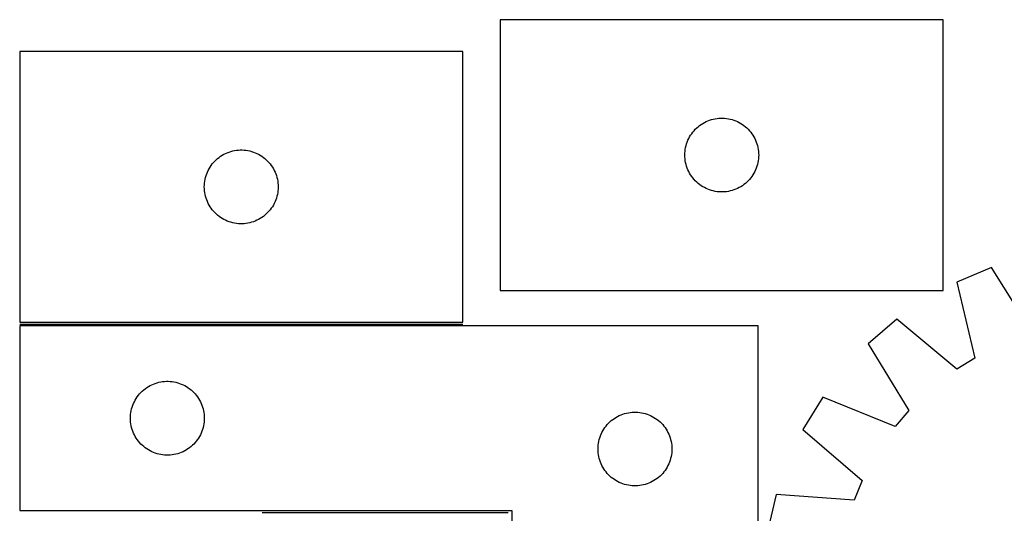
# Model space of a CAD drawing. Header units: millimetres. Extents: x 7 to 1493, y 7 to 485.
# Tile 4 of 5: x 826 to 1226, y 281 to 482. Entities that reach past the tile are written whole.
import ezdxf

# ---------------------------------------------------------------- set-up
doc = ezdxf.new("R2010")
doc.units = ezdxf.units.MM
doc.layers.add('COMMON', color=5, linetype='CONTINUOUS', true_color=0x0000ff)
doc.layers.add('CUT', color=7, linetype='CONTINUOUS', true_color=0x000000)

msp = doc.modelspace()

# ---------------------------------------------------------------- linework, layer by layer
at = {"layer": 'COMMON'}
for p, q in [((825.58929, 358.026403), (1005.58929, 358.026403)), ((924.073273, 281.526402), (1024.073273, 281.526402))]:
    msp.add_line(p, q, dxfattribs=at)
at = {"layer": 'CUT'}
for p, q in [((1200.846314, 481.699981), (1020.846314, 481.699981)), ((1020.846314, 481.699981), (1020.846314, 371.699981)), ((1200.846314, 371.699981), (1200.846314, 481.699981)), ((1005.58929, 468.776404), (825.58929, 468.776404)), ((825.58929, 468.776404), (825.58929, 358.776404)), ((1005.58929, 358.776404), (1005.58929, 468.776404)), ((1103.796663, 439.940163), (1104.487598, 440.285515)), ((1104.487598, 440.285515), (1105.195395, 440.594841)), ((1105.195395, 440.594841), (1105.918178, 440.867319)), ((1105.918178, 440.867319), (1106.654029, 441.102229)), ((1106.654029, 441.102229), (1107.400998, 441.298947)), ((1107.400998, 441.298947), (1108.157102, 441.45695)), ((1108.157102, 441.45695), (1108.920338, 441.575821)), ((1108.920338, 441.575821), (1109.688682, 441.655244)), ((1109.688682, 441.655244), (1110.460095, 441.695008)), ((1110.460095, 441.695008), (1111.232532, 441.695008)), ((1111.232532, 441.695008), (1112.003946, 441.655244)), ((1112.003946, 441.655244), (1112.772289, 441.575821)), ((1112.772289, 441.575821), (1113.535525, 441.45695)), ((1113.535525, 441.45695), (1114.29163, 441.298947)), ((1114.29163, 441.298947), (1115.038598, 441.102229)), ((1115.038598, 441.102229), (1115.774449, 440.867319)), ((1115.774449, 440.867319), (1116.497232, 440.594841)), ((1116.497232, 440.594841), (1117.20503, 440.285515)), ((1117.20503, 440.285515), (1117.895965, 439.940163)), ((1099.084517, 436.009123), (1099.579335, 436.602263)), ((1099.579335, 436.602263), (1100.104031, 437.169143)), ((1100.104031, 437.169143), (1100.657214, 437.708262)), ((1100.657214, 437.708262), (1101.237416, 438.218188)), ((1101.237416, 438.218188), (1101.8431, 438.69757)), ((1101.8431, 438.69757), (1102.472658, 439.145136)), ((1102.472658, 439.145136), (1103.124422, 439.5597)), ((1103.124422, 439.5597), (1103.796663, 439.940163)), ((1117.895965, 439.940163), (1118.568206, 439.5597)), ((1118.568206, 439.5597), (1119.21997, 439.145136)), ((1119.21997, 439.145136), (1119.849528, 438.69757)), ((1119.849528, 438.69757), (1120.455211, 438.218188)), ((1120.455211, 438.218188), (1121.035414, 437.708262)), ((1121.035414, 437.708262), (1121.588597, 437.169143)), ((1121.588597, 437.169143), (1122.113293, 436.602263)), ((1122.113293, 436.602263), (1122.608111, 436.009123)), ((1096.810561, 431.991262), (1097.10156, 432.70679)), ((1097.10156, 432.70679), (1097.429007, 433.406388)), ((1097.429007, 433.406388), (1097.792035, 434.088202)), ((1097.792035, 434.088202), (1098.18968, 434.750424)), ((1098.18968, 434.750424), (1098.620889, 435.391297)), ((1098.620889, 435.391297), (1099.084517, 436.009123)), ((1122.608111, 436.009123), (1123.071739, 435.391297)), ((1123.071739, 435.391297), (1123.502947, 434.750424)), ((1123.502947, 434.750424), (1123.900592, 434.088202)), ((1123.900592, 434.088202), (1124.26362, 433.406388)), ((1124.26362, 433.406388), (1124.591067, 432.70679)), ((1124.591067, 432.70679), (1124.882066, 431.991262)), ((910.661154, 427.943742), (911.397005, 428.178652)), ((911.397005, 428.178652), (912.143974, 428.375369)), ((912.143974, 428.375369), (912.900079, 428.533373)), ((912.900079, 428.533373), (913.663315, 428.652244)), ((913.663315, 428.652244), (914.431658, 428.731667)), ((914.431658, 428.731667), (915.203071, 428.771431)), ((915.203071, 428.771431), (915.975509, 428.771431)), ((915.975509, 428.771431), (916.746922, 428.731667)), ((916.746922, 428.731667), (917.515265, 428.652244)), ((917.515265, 428.652244), (918.278501, 428.533373)), ((918.278501, 428.533373), (919.034606, 428.375369)), ((919.034606, 428.375369), (919.781575, 428.178652)), ((919.781575, 428.178652), (920.517426, 427.943742)), ((1095.866202, 427.472162), (1095.925816, 428.242296)), ((1095.925816, 428.242296), (1096.024995, 429.00834)), ((1096.024995, 429.00834), (1096.163478, 429.768262)), ((1096.163478, 429.768262), (1096.340898, 430.520048)), ((1096.340898, 430.520048), (1096.556783, 431.261704)), ((1096.556783, 431.261704), (1096.810561, 431.991262)), ((1124.882066, 431.991262), (1125.135844, 431.261704)), ((1125.135844, 431.261704), (1125.35173, 430.520048)), ((1125.35173, 430.520048), (1125.529149, 429.768262)), ((1125.529149, 429.768262), (1125.667632, 429.00834)), ((1125.667632, 429.00834), (1125.766812, 428.242296)), ((1125.766812, 428.242296), (1125.826425, 427.472162)), ((904.322311, 423.678686), (904.847007, 424.245566)), ((904.847007, 424.245566), (905.40019, 424.784684)), ((905.40019, 424.784684), (905.980392, 425.29461)), ((905.980392, 425.29461), (906.586076, 425.773992)), ((906.586076, 425.773992), (907.215634, 426.221559)), ((907.215634, 426.221559), (907.867398, 426.636123)), ((907.867398, 426.636123), (908.539639, 427.016586)), ((908.539639, 427.016586), (909.230574, 427.361938)), ((909.230574, 427.361938), (909.938372, 427.671263)), ((909.938372, 427.671263), (910.661154, 427.943742)), ((920.517426, 427.943742), (921.240208, 427.671263)), ((921.240208, 427.671263), (921.948006, 427.361938)), ((921.948006, 427.361938), (922.638941, 427.016586)), ((922.638941, 427.016586), (923.311182, 426.636123)), ((923.311182, 426.636123), (923.962946, 426.221559)), ((923.962946, 426.221559), (924.592504, 425.773992)), ((924.592504, 425.773992), (925.198188, 425.29461)), ((925.198188, 425.29461), (925.77839, 424.784684)), ((925.77839, 424.784684), (926.331573, 424.245566)), ((926.331573, 424.245566), (926.856269, 423.678686)), ((1095.846314, 426.699981), (1095.866202, 427.472162)), ((1095.866202, 425.9278), (1095.846314, 426.699981)), ((1095.925816, 425.157666), (1095.866202, 425.9278)), ((1096.024995, 424.391622), (1095.925816, 425.157666)), ((1096.163478, 423.6317), (1096.024995, 424.391622)), ((1125.667632, 424.391622), (1125.529149, 423.6317)), ((1125.766812, 425.157666), (1125.667632, 424.391622)), ((1125.826425, 425.9278), (1125.766812, 425.157666)), ((1125.826425, 427.472162), (1125.846314, 426.699981)), ((1125.846314, 426.699981), (1125.826425, 425.9278)), ((901.844536, 419.783212), (902.171984, 420.482811)), ((902.171984, 420.482811), (902.535011, 421.164625)), ((902.535011, 421.164625), (902.932657, 421.826847)), ((902.932657, 421.826847), (903.363865, 422.46772)), ((903.363865, 422.46772), (903.827493, 423.085546)), ((903.827493, 423.085546), (904.322311, 423.678686)), ((926.856269, 423.678686), (927.351087, 423.085546)), ((927.351087, 423.085546), (927.814715, 422.46772)), ((927.814715, 422.46772), (928.245923, 421.826847)), ((928.245923, 421.826847), (928.643569, 421.164625)), ((928.643569, 421.164625), (929.006596, 420.482811)), ((929.006596, 420.482811), (929.334044, 419.783212)), ((1096.340898, 422.879914), (1096.163478, 423.6317)), ((1096.556783, 422.138259), (1096.340898, 422.879914)), ((1096.810561, 421.4087), (1096.556783, 422.138259)), ((1097.10156, 420.693172), (1096.810561, 421.4087)), ((1097.429007, 419.993574), (1097.10156, 420.693172)), ((1124.591067, 420.693172), (1124.26362, 419.993574)), ((1124.882066, 421.4087), (1124.591067, 420.693172)), ((1125.135844, 422.138259), (1124.882066, 421.4087)), ((1125.35173, 422.879914), (1125.135844, 422.138259)), ((1125.529149, 423.6317), (1125.35173, 422.879914)), ((900.668792, 415.318719), (900.767972, 416.084762)), ((900.767972, 416.084762), (900.906455, 416.844685)), ((900.906455, 416.844685), (901.083874, 417.596471)), ((901.083874, 417.596471), (901.299759, 418.338126)), ((901.299759, 418.338126), (901.553538, 419.067685)), ((901.553538, 419.067685), (901.844536, 419.783212)), ((929.334044, 419.783212), (929.625042, 419.067685)), ((929.625042, 419.067685), (929.878821, 418.338126)), ((929.878821, 418.338126), (930.094706, 417.596471)), ((930.094706, 417.596471), (930.272125, 416.844685)), ((930.272125, 416.844685), (930.410608, 416.084762)), ((930.410608, 416.084762), (930.509788, 415.318719)), ((1097.792035, 419.31176), (1097.429007, 419.993574)), ((1098.18968, 418.649538), (1097.792035, 419.31176)), ((1098.620889, 418.008665), (1098.18968, 418.649538)), ((1099.084517, 417.390839), (1098.620889, 418.008665)), ((1099.579335, 416.797699), (1099.084517, 417.390839)), ((1100.104031, 416.230819), (1099.579335, 416.797699)), ((1100.657214, 415.691701), (1100.104031, 416.230819)), ((1121.588597, 416.230819), (1121.035414, 415.691701)), ((1122.113293, 416.797699), (1121.588597, 416.230819)), ((1122.608111, 417.390839), (1122.113293, 416.797699)), ((1123.071739, 418.008665), (1122.608111, 417.390839)), ((1123.502947, 418.649538), (1123.071739, 418.008665)), ((1123.900592, 419.31176), (1123.502947, 418.649538)), ((1124.26362, 419.993574), (1123.900592, 419.31176)), ((900.58929, 413.776404), (900.609179, 414.548585)), ((900.609179, 413.004222), (900.58929, 413.776404)), ((900.609179, 414.548585), (900.668792, 415.318719)), ((900.668792, 412.234089), (900.609179, 413.004222)), ((900.767972, 411.468045), (900.668792, 412.234089)), ((930.509788, 412.234089), (930.410608, 411.468045)), ((930.509788, 415.318719), (930.569401, 414.548585)), ((930.569401, 413.004222), (930.509788, 412.234089)), ((930.569401, 414.548585), (930.58929, 413.776404)), ((930.58929, 413.776404), (930.569401, 413.004222)), ((1101.237416, 415.181774), (1100.657214, 415.691701)), ((1101.8431, 414.702392), (1101.237416, 415.181774)), ((1102.472658, 414.254826), (1101.8431, 414.702392)), ((1103.124422, 413.840262), (1102.472658, 414.254826)), ((1103.796663, 413.459799), (1103.124422, 413.840262)), ((1104.487598, 413.114447), (1103.796663, 413.459799)), ((1105.195395, 412.805121), (1104.487598, 413.114447)), ((1105.918178, 412.532643), (1105.195395, 412.805121)), ((1106.654029, 412.297733), (1105.918178, 412.532643)), ((1107.400998, 412.101015), (1106.654029, 412.297733)), ((1108.157102, 411.943012), (1107.400998, 412.101015)), ((1114.29163, 412.101015), (1113.535525, 411.943012)), ((1115.038598, 412.297733), (1114.29163, 412.101015)), ((1115.774449, 412.532643), (1115.038598, 412.297733)), ((1116.497232, 412.805121), (1115.774449, 412.532643)), ((1117.20503, 413.114447), (1116.497232, 412.805121)), ((1117.895965, 413.459799), (1117.20503, 413.114447)), ((1118.568206, 413.840262), (1117.895965, 413.459799)), ((1119.21997, 414.254826), (1118.568206, 413.840262)), ((1119.849528, 414.702392), (1119.21997, 414.254826)), ((1120.455211, 415.181774), (1119.849528, 414.702392)), ((1121.035414, 415.691701), (1120.455211, 415.181774)), ((900.906455, 410.708123), (900.767972, 411.468045)), ((901.083874, 409.956337), (900.906455, 410.708123)), ((901.299759, 409.214681), (901.083874, 409.956337)), ((901.553538, 408.485122), (901.299759, 409.214681)), ((901.844536, 407.769595), (901.553538, 408.485122)), ((929.625042, 408.485122), (929.334044, 407.769595)), ((929.878821, 409.214681), (929.625042, 408.485122)), ((930.094706, 409.956337), (929.878821, 409.214681)), ((930.272125, 410.708123), (930.094706, 409.956337)), ((930.410608, 411.468045), (930.272125, 410.708123)), ((1108.920338, 411.824141), (1108.157102, 411.943012)), ((1109.688682, 411.744718), (1108.920338, 411.824141)), ((1110.460095, 411.704954), (1109.688682, 411.744718)), ((1111.232532, 411.704954), (1110.460095, 411.704954)), ((1112.003946, 411.744718), (1111.232532, 411.704954)), ((1112.772289, 411.824141), (1112.003946, 411.744718)), ((1113.535525, 411.943012), (1112.772289, 411.824141)), ((902.171984, 407.069997), (901.844536, 407.769595)), ((902.535011, 406.388183), (902.171984, 407.069997)), ((902.932657, 405.725961), (902.535011, 406.388183)), ((903.363865, 405.085087), (902.932657, 405.725961)), ((903.827493, 404.467262), (903.363865, 405.085087)), ((904.322311, 403.874122), (903.827493, 404.467262)), ((927.351087, 404.467262), (926.856269, 403.874122)), ((927.814715, 405.085087), (927.351087, 404.467262)), ((928.245923, 405.725961), (927.814715, 405.085087)), ((928.643569, 406.388183), (928.245923, 405.725961)), ((929.006596, 407.069997), (928.643569, 406.388183)), ((929.334044, 407.769595), (929.006596, 407.069997)), ((904.847007, 403.307241), (904.322311, 403.874122)), ((905.40019, 402.768123), (904.847007, 403.307241)), ((905.980392, 402.258197), (905.40019, 402.768123)), ((906.586076, 401.778815), (905.980392, 402.258197)), ((907.215634, 401.331249), (906.586076, 401.778815)), ((907.867398, 400.916684), (907.215634, 401.331249)), ((908.539639, 400.536222), (907.867398, 400.916684)), ((909.230574, 400.19087), (908.539639, 400.536222)), ((909.938372, 399.881544), (909.230574, 400.19087)), ((921.948006, 400.19087), (921.240208, 399.881544)), ((922.638941, 400.536222), (921.948006, 400.19087)), ((923.311182, 400.916684), (922.638941, 400.536222)), ((923.962946, 401.331249), (923.311182, 400.916684)), ((924.592504, 401.778815), (923.962946, 401.331249)), ((925.198188, 402.258197), (924.592504, 401.778815)), ((925.77839, 402.768123), (925.198188, 402.258197)), ((926.331573, 403.307241), (925.77839, 402.768123)), ((926.856269, 403.874122), (926.331573, 403.307241)), ((910.661154, 399.609065), (909.938372, 399.881544)), ((911.397005, 399.374156), (910.661154, 399.609065)), ((912.143974, 399.177438), (911.397005, 399.374156)), ((912.900079, 399.019434), (912.143974, 399.177438)), ((913.663315, 398.900564), (912.900079, 399.019434)), ((914.431658, 398.821141), (913.663315, 398.900564)), ((915.203071, 398.781377), (914.431658, 398.821141)), ((915.975509, 398.781377), (915.203071, 398.781377)), ((916.746922, 398.821141), (915.975509, 398.781377)), ((917.515265, 398.900564), (916.746922, 398.821141)), ((918.278501, 399.019434), (917.515265, 398.900564)), ((919.034606, 399.177438), (918.278501, 399.019434)), ((919.781575, 399.374156), (919.034606, 399.177438)), ((920.517426, 399.609065), (919.781575, 399.374156)), ((921.240208, 399.881544), (920.517426, 399.609065)), ((1220.495871, 380.995813), (1206.29663, 375.070265)), ((1237.313181, 354.048591), (1220.495871, 380.995813)), ((1206.29663, 375.070265), (1213.623094, 344.162375)), ((1020.846314, 371.699981), (1200.846314, 371.699981)), ((1182.002772, 360.094477), (1170.329587, 350.071139)), ((1206.324134, 339.66298), (1182.002772, 360.094477)), ((1125.573274, 357.276403), (825.573274, 357.276403)), ((825.573274, 357.276403), (825.573274, 282.276403)), ((825.58929, 358.776404), (1005.58929, 358.776404)), ((1125.573274, 107.276403), (1125.573274, 357.276403)), ((1170.329587, 350.071139), (1186.848531, 322.93999)), ((1213.623094, 344.162375), (1206.324134, 339.66298)), ((876.57006, 331.773991), (877.199619, 332.221558)), ((877.199619, 332.221558), (877.851382, 332.636122)), ((877.851382, 332.636122), (878.523623, 333.016585)), ((878.523623, 333.016585), (879.214559, 333.361937)), ((879.214559, 333.361937), (879.922356, 333.671262)), ((879.922356, 333.671262), (880.645139, 333.943741)), ((880.645139, 333.943741), (881.38099, 334.178651)), ((881.38099, 334.178651), (882.127958, 334.375368)), ((882.127958, 334.375368), (882.884063, 334.533372)), ((882.884063, 334.533372), (883.647299, 334.652243)), ((883.647299, 334.652243), (884.415642, 334.731666)), ((884.415642, 334.731666), (885.187056, 334.77143)), ((885.187056, 334.77143), (885.959493, 334.77143)), ((885.959493, 334.77143), (886.730906, 334.731666)), ((886.730906, 334.731666), (887.49925, 334.652243)), ((887.49925, 334.652243), (888.262486, 334.533372)), ((888.262486, 334.533372), (889.018591, 334.375368)), ((889.018591, 334.375368), (889.765559, 334.178651)), ((889.765559, 334.178651), (890.50141, 333.943741)), ((890.50141, 333.943741), (891.224193, 333.671262)), ((891.224193, 333.671262), (891.93199, 333.361937)), ((891.93199, 333.361937), (892.622926, 333.016585)), ((892.622926, 333.016585), (893.295166, 332.636122)), ((893.295166, 332.636122), (893.94693, 332.221558)), ((893.94693, 332.221558), (894.576489, 331.773991)), ((872.916641, 327.826846), (873.347849, 328.467719)), ((873.347849, 328.467719), (873.811477, 329.085545)), ((873.811477, 329.085545), (874.306295, 329.678685)), ((874.306295, 329.678685), (874.830992, 330.245565)), ((874.830992, 330.245565), (875.384174, 330.784683)), ((875.384174, 330.784683), (875.964377, 331.294609)), ((875.964377, 331.294609), (876.57006, 331.773991)), ((894.576489, 331.773991), (895.182172, 331.294609)), ((895.182172, 331.294609), (895.762374, 330.784683)), ((895.762374, 330.784683), (896.315557, 330.245565)), ((896.315557, 330.245565), (896.840253, 329.678685)), ((896.840253, 329.678685), (897.335071, 329.085545)), ((897.335071, 329.085545), (897.798699, 328.467719)), ((897.798699, 328.467719), (898.229908, 327.826846)), ((1151.852527, 328.321102), (1143.84805, 315.181129)), ((1181.297197, 316.405308), (1151.852527, 328.321102)), ((871.067859, 323.59647), (871.283744, 324.338125)), ((871.283744, 324.338125), (871.537522, 325.067684)), ((871.537522, 325.067684), (871.828521, 325.783211)), ((871.828521, 325.783211), (872.155968, 326.48281)), ((872.155968, 326.48281), (872.518996, 327.164624)), ((872.518996, 327.164624), (872.916641, 327.826846)), ((898.229908, 327.826846), (898.627553, 327.164624)), ((898.627553, 327.164624), (898.990581, 326.48281)), ((898.990581, 326.48281), (899.318028, 325.783211)), ((899.318028, 325.783211), (899.609027, 325.067684)), ((899.609027, 325.067684), (899.862805, 324.338125)), ((899.862805, 324.338125), (900.07869, 323.59647)), ((870.573274, 319.776403), (870.593163, 320.548584)), ((870.593163, 320.548584), (870.652776, 321.318718)), ((870.652776, 321.318718), (870.751956, 322.084761)), ((870.751956, 322.084761), (870.890439, 322.844684)), ((870.890439, 322.844684), (871.067859, 323.59647)), ((900.07869, 323.59647), (900.25611, 322.844684)), ((900.25611, 322.844684), (900.394593, 322.084761)), ((900.394593, 322.084761), (900.493773, 321.318718)), ((900.493773, 321.318718), (900.553386, 320.548584)), ((900.553386, 320.548584), (900.573274, 319.776403)), ((1067.199619, 319.721558), (1067.851382, 320.136122)), ((1067.851382, 320.136122), (1068.523623, 320.516585)), ((1068.523623, 320.516585), (1069.214559, 320.861937)), ((1069.214559, 320.861937), (1069.922356, 321.171262)), ((1069.922356, 321.171262), (1070.645139, 321.443741)), ((1070.645139, 321.443741), (1071.38099, 321.678651)), ((1071.38099, 321.678651), (1072.127958, 321.875368)), ((1072.127958, 321.875368), (1072.884063, 322.033372)), ((1072.884063, 322.033372), (1073.647299, 322.152243)), ((1073.647299, 322.152243), (1074.415642, 322.231666)), ((1074.415642, 322.231666), (1075.187056, 322.27143)), ((1075.187056, 322.27143), (1075.959493, 322.27143)), ((1075.959493, 322.27143), (1076.730906, 322.231666)), ((1076.730906, 322.231666), (1077.49925, 322.152243)), ((1077.49925, 322.152243), (1078.262486, 322.033372)), ((1078.262486, 322.033372), (1079.018591, 321.875368)), ((1079.018591, 321.875368), (1079.765559, 321.678651)), ((1079.765559, 321.678651), (1080.50141, 321.443741)), ((1080.50141, 321.443741), (1081.224193, 321.171262)), ((1081.224193, 321.171262), (1081.93199, 320.861937)), ((1081.93199, 320.861937), (1082.622926, 320.516585)), ((1082.622926, 320.516585), (1083.295166, 320.136122)), ((1083.295166, 320.136122), (1083.94693, 319.721558)), ((1186.848531, 322.93999), (1181.297197, 316.405308)), ((870.593163, 319.004221), (870.573274, 319.776403)), ((870.652776, 318.234088), (870.593163, 319.004221)), ((870.751956, 317.468044), (870.652776, 318.234088)), ((870.890439, 316.708122), (870.751956, 317.468044)), ((871.067859, 315.956336), (870.890439, 316.708122)), ((900.25611, 316.708122), (900.07869, 315.956336)), ((900.394593, 317.468044), (900.25611, 316.708122)), ((900.493773, 318.234088), (900.394593, 317.468044)), ((900.553386, 319.004221), (900.493773, 318.234088)), ((900.573274, 319.776403), (900.553386, 319.004221)), ((1063.347849, 315.967719), (1063.811477, 316.585545)), ((1063.811477, 316.585545), (1064.306295, 317.178685)), ((1064.306295, 317.178685), (1064.830992, 317.745565)), ((1064.830992, 317.745565), (1065.384174, 318.284683)), ((1065.384174, 318.284683), (1065.964377, 318.794609)), ((1065.964377, 318.794609), (1066.57006, 319.273991)), ((1066.57006, 319.273991), (1067.199619, 319.721558)), ((1083.94693, 319.721558), (1084.576489, 319.273991)), ((1084.576489, 319.273991), (1085.182172, 318.794609)), ((1085.182172, 318.794609), (1085.762374, 318.284683)), ((1085.762374, 318.284683), (1086.315557, 317.745565)), ((1086.315557, 317.745565), (1086.840253, 317.178685)), ((1086.840253, 317.178685), (1087.335071, 316.585545)), ((1087.335071, 316.585545), (1087.798699, 315.967719)), ((871.283744, 315.21468), (871.067859, 315.956336)), ((871.537522, 314.485121), (871.283744, 315.21468)), ((871.828521, 313.769594), (871.537522, 314.485121)), ((872.155968, 313.069996), (871.828521, 313.769594)), ((872.518996, 312.388182), (872.155968, 313.069996)), ((872.916641, 311.72596), (872.518996, 312.388182)), ((898.627553, 312.388182), (898.229908, 311.72596)), ((898.990581, 313.069996), (898.627553, 312.388182)), ((899.318028, 313.769594), (898.990581, 313.069996)), ((899.609027, 314.485121), (899.318028, 313.769594)), ((899.862805, 315.21468), (899.609027, 314.485121)), ((900.07869, 315.956336), (899.862805, 315.21468)), ((1061.283744, 311.838125), (1061.537522, 312.567684)), ((1061.537522, 312.567684), (1061.828521, 313.283211)), ((1061.828521, 313.283211), (1062.155968, 313.98281)), ((1062.155968, 313.98281), (1062.518996, 314.664624)), ((1062.518996, 314.664624), (1062.916641, 315.326846)), ((1062.916641, 315.326846), (1063.347849, 315.967719)), ((1087.798699, 315.967719), (1088.229908, 315.326846)), ((1088.229908, 315.326846), (1088.627553, 314.664624)), ((1088.627553, 314.664624), (1088.990581, 313.98281)), ((1088.990581, 313.98281), (1089.318028, 313.283211)), ((1089.318028, 313.283211), (1089.609027, 312.567684)), ((1089.609027, 312.567684), (1089.862805, 311.838125)), ((1143.84805, 315.181129), (1167.942486, 294.482508)), ((873.347849, 311.085086), (872.916641, 311.72596)), ((873.811477, 310.467261), (873.347849, 311.085086)), ((874.306295, 309.874121), (873.811477, 310.467261)), ((874.830992, 309.30724), (874.306295, 309.874121)), ((875.384174, 308.768122), (874.830992, 309.30724)), ((875.964377, 308.258196), (875.384174, 308.768122)), ((876.57006, 307.778814), (875.964377, 308.258196)), ((895.182172, 308.258196), (894.576489, 307.778814)), ((895.762374, 308.768122), (895.182172, 308.258196)), ((896.315557, 309.30724), (895.762374, 308.768122)), ((896.840253, 309.874121), (896.315557, 309.30724)), ((897.335071, 310.467261), (896.840253, 309.874121)), ((897.798699, 311.085086), (897.335071, 310.467261)), ((898.229908, 311.72596), (897.798699, 311.085086)), ((1060.593163, 308.048584), (1060.652776, 308.818718)), ((1060.652776, 308.818718), (1060.751956, 309.584761)), ((1060.751956, 309.584761), (1060.890439, 310.344684)), ((1060.890439, 310.344684), (1061.067859, 311.09647)), ((1061.067859, 311.09647), (1061.283744, 311.838125)), ((1089.862805, 311.838125), (1090.07869, 311.09647)), ((1090.07869, 311.09647), (1090.25611, 310.344684)), ((1090.25611, 310.344684), (1090.394593, 309.584761)), ((1090.394593, 309.584761), (1090.493773, 308.818718)), ((1090.493773, 308.818718), (1090.553386, 308.048584)), ((877.199619, 307.331248), (876.57006, 307.778814)), ((877.851382, 306.916683), (877.199619, 307.331248)), ((878.523623, 306.536221), (877.851382, 306.916683)), ((879.214559, 306.190869), (878.523623, 306.536221)), ((879.922356, 305.881543), (879.214559, 306.190869)), ((880.645139, 305.609064), (879.922356, 305.881543)), ((881.38099, 305.374155), (880.645139, 305.609064)), ((882.127958, 305.177437), (881.38099, 305.374155)), ((882.884063, 305.019433), (882.127958, 305.177437)), ((883.647299, 304.900563), (882.884063, 305.019433)), ((884.415642, 304.82114), (883.647299, 304.900563)), ((885.187056, 304.781376), (884.415642, 304.82114)), ((885.959493, 304.781376), (885.187056, 304.781376)), ((886.730906, 304.82114), (885.959493, 304.781376)), ((887.49925, 304.900563), (886.730906, 304.82114)), ((888.262486, 305.019433), (887.49925, 304.900563)), ((889.018591, 305.177437), (888.262486, 305.019433)), ((889.765559, 305.374155), (889.018591, 305.177437)), ((890.50141, 305.609064), (889.765559, 305.374155)), ((891.224193, 305.881543), (890.50141, 305.609064)), ((891.93199, 306.190869), (891.224193, 305.881543)), ((892.622926, 306.536221), (891.93199, 306.190869)), ((893.295166, 306.916683), (892.622926, 306.536221)), ((893.94693, 307.331248), (893.295166, 306.916683)), ((894.576489, 307.778814), (893.94693, 307.331248)), ((1060.573274, 307.276403), (1060.593163, 308.048584)), ((1060.593163, 306.504221), (1060.573274, 307.276403)), ((1060.652776, 305.734088), (1060.593163, 306.504221)), ((1060.751956, 304.968044), (1060.652776, 305.734088)), ((1060.890439, 304.208122), (1060.751956, 304.968044)), ((1061.067859, 303.456336), (1060.890439, 304.208122)), ((1090.25611, 304.208122), (1090.07869, 303.456336)), ((1090.394593, 304.968044), (1090.25611, 304.208122)), ((1090.493773, 305.734088), (1090.394593, 304.968044)), ((1090.553386, 306.504221), (1090.493773, 305.734088)), ((1090.553386, 308.048584), (1090.573274, 307.276403)), ((1090.573274, 307.276403), (1090.553386, 306.504221)), ((1061.283744, 302.71468), (1061.067859, 303.456336)), ((1061.537522, 301.985121), (1061.283744, 302.71468)), ((1061.828521, 301.269594), (1061.537522, 301.985121)), ((1062.155968, 300.569996), (1061.828521, 301.269594)), ((1062.518996, 299.888182), (1062.155968, 300.569996)), ((1088.990581, 300.569996), (1088.627553, 299.888182)), ((1089.318028, 301.269594), (1088.990581, 300.569996)), ((1089.609027, 301.985121), (1089.318028, 301.269594)), ((1089.862805, 302.71468), (1089.609027, 301.985121)), ((1090.07869, 303.456336), (1089.862805, 302.71468)), ((1062.916641, 299.22596), (1062.518996, 299.888182)), ((1063.347849, 298.585086), (1062.916641, 299.22596)), ((1063.811477, 297.967261), (1063.347849, 298.585086)), ((1064.306295, 297.374121), (1063.811477, 297.967261)), ((1064.830992, 296.80724), (1064.306295, 297.374121)), ((1065.384174, 296.268122), (1064.830992, 296.80724)), ((1065.964377, 295.758196), (1065.384174, 296.268122)), ((1085.762374, 296.268122), (1085.182172, 295.758196)), ((1086.315557, 296.80724), (1085.762374, 296.268122)), ((1086.840253, 297.374121), (1086.315557, 296.80724)), ((1087.335071, 297.967261), (1086.840253, 297.374121)), ((1087.798699, 298.585086), (1087.335071, 297.967261)), ((1088.229908, 299.22596), (1087.798699, 298.585086)), ((1088.627553, 299.888182), (1088.229908, 299.22596)), ((1066.57006, 295.278814), (1065.964377, 295.758196)), ((1067.199619, 294.831248), (1066.57006, 295.278814)), ((1067.851382, 294.416683), (1067.199619, 294.831248)), ((1068.523623, 294.036221), (1067.851382, 294.416683)), ((1069.214559, 293.690869), (1068.523623, 294.036221)), ((1069.922356, 293.381543), (1069.214559, 293.690869)), ((1070.645139, 293.109064), (1069.922356, 293.381543)), ((1071.38099, 292.874155), (1070.645139, 293.109064)), ((1072.127958, 292.677437), (1071.38099, 292.874155)), ((1072.884063, 292.519433), (1072.127958, 292.677437)), ((1073.647299, 292.400563), (1072.884063, 292.519433)), ((1074.415642, 292.32114), (1073.647299, 292.400563)), ((1075.187056, 292.281376), (1074.415642, 292.32114)), ((1075.959493, 292.281376), (1075.187056, 292.281376)), ((1076.730906, 292.32114), (1075.959493, 292.281376)), ((1077.49925, 292.400563), (1076.730906, 292.32114)), ((1078.262486, 292.519433), (1077.49925, 292.400563)), ((1079.018591, 292.677437), (1078.262486, 292.519433)), ((1079.765559, 292.874155), (1079.018591, 292.677437)), ((1080.50141, 293.109064), (1079.765559, 292.874155)), ((1081.224193, 293.381543), (1080.50141, 293.109064)), ((1081.93199, 293.690869), (1081.224193, 293.381543)), ((1082.622926, 294.036221), (1081.93199, 293.690869)), ((1083.295166, 294.416683), (1082.622926, 294.036221)), ((1083.94693, 294.831248), (1083.295166, 294.416683)), ((1084.576489, 295.278814), (1083.94693, 294.831248)), ((1085.182172, 295.758196), (1084.576489, 295.278814)), ((1167.942486, 294.482508), (1164.682182, 286.5522)), ((1132.996453, 288.78589), (1129.444218, 273.815513)), ((1164.682182, 286.5522), (1132.996453, 288.78589)), ((825.573274, 282.276403), (1025.573274, 282.276403)), ((1025.573274, 282.276403), (1025.573274, 107.276403))]:
    msp.add_line(p, q, dxfattribs=at)

doc.saveas('drawing.dxf')
